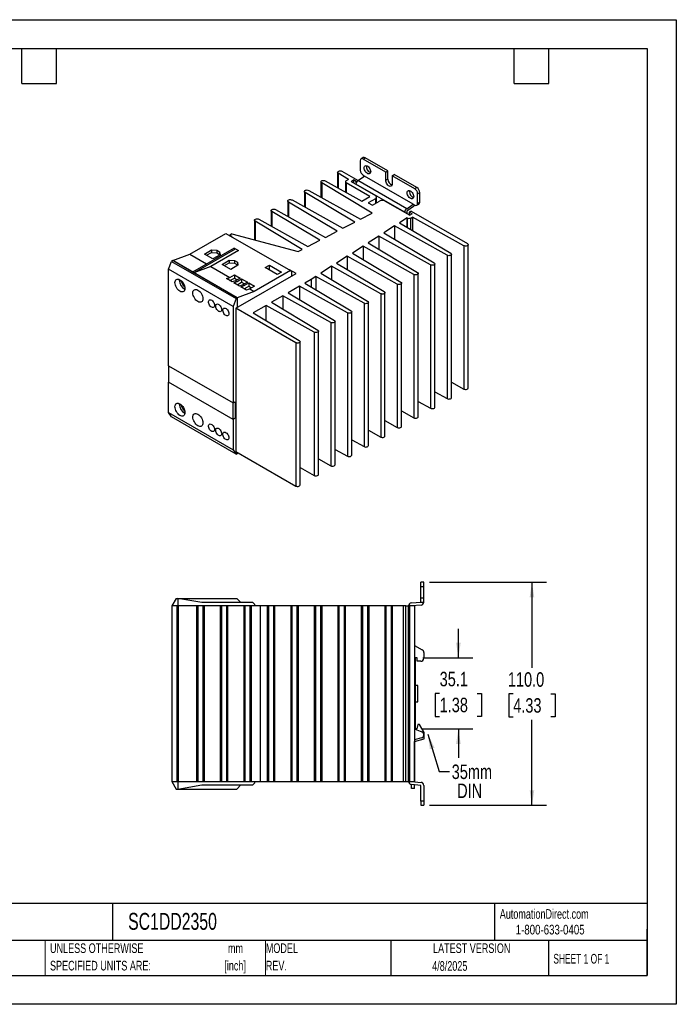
# Model space of a CAD drawing. Header units: millimetres. Extents: x 0 to 629, y 0 to 486.
# Tile 2 of 2: x 305 to 629, y 0 to 486. Entities that reach past the tile are written whole.
import ezdxf

# ---------------------------------------------------------------- set-up
doc = ezdxf.new("R2010")
doc.units = ezdxf.units.MM
doc.header["$LTSCALE"] = 2.25
doc.linetypes.add('CENTERX2', pattern=[20.32, 12.7, -2.54, 2.54, -2.54])
doc.layers.add('DIMENSIONS', color=140, linetype='Continuous', lineweight=25)
doc.layers.add('TEXT', color=140, linetype='Continuous', lineweight=25)
doc.styles.add('SLDTEXTSTYLE0', font='TXT', dxfattribs={"width": 0.7})
doc.styles.add('SLDTEXTSTYLE1', font='TXT', dxfattribs={"width": 0.65})
doc.styles.add('SLDTEXTSTYLE2', font='TXT', dxfattribs={"width": 0.75})
doc.dimstyles.new('SLDDIMSTYLE1', dxfattribs={"dimtxt": 7.14375, "dimasz": 7.4295, "dimexe": 0, "dimexo": 0.0625, "dimgap": 1.785937, "dimtad": 0, "dimtih": 1, "dimtoh": 1, "dimdec": 1, "dimrnd": 1e-09, "dimzin": 4, "dimdsep": 46, "dimtxsty": 'SLDTEXTSTYLE2', "dimsah": 1, "dimcen": 0.09, "dimadec": 0, "dimazin": 1, "dimtfac": 1, "dimtdec": 1, "dimtofl": 0, "dimtmove": 0, "dimatfit": 3, "dimfxl": 0, "dimfrac": 2, "dimtolj": 1, "dimtzin": 12, "dimarcsym": 0})
doc.dimstyles.new('SLDDIMSTYLE5', dxfattribs={"dimtxt": 0.18, "dimasz": 7.4295, "dimexe": 0, "dimexo": 0.0625, "dimgap": 0, "dimtad": 0, "dimtih": 1, "dimtoh": 1, "dimdec": 0, "dimrnd": 1e-09, "dimzin": 0, "dimdsep": 46, "dimtxsty": 'Standard', "dimsah": 1, "dimcen": 0.09, "dimadec": 0, "dimazin": 0, "dimtfac": 7.4295, "dimtdec": 0, "dimtofl": 0, "dimtmove": 0, "dimatfit": 3, "dimfxl": 0, "dimfrac": 2, "dimtolj": 1, "dimtzin": 0, "dimarcsym": 0})
doc.dimstyles.new('SLDDIMSTYLE6', dxfattribs={"dimtxt": 7.14375, "dimasz": 7.4295, "dimexe": 0, "dimexo": 0.0625, "dimgap": 1.785937, "dimtad": 0, "dimtih": 1, "dimtoh": 1, "dimdec": 1, "dimrnd": 1e-09, "dimzin": 12, "dimdsep": 46, "dimtxsty": 'SLDTEXTSTYLE2', "dimsah": 1, "dimcen": 0.09, "dimadec": 0, "dimazin": 3, "dimtfac": 1, "dimtdec": 1, "dimtmove": 0, "dimatfit": 0, "dimfxl": 0, "dimfrac": 2, "dimtolj": 1, "dimtzin": 12, "dimarcsym": 0})

# ---------------------------------------------------------------- blocks, each defined once
blk = doc.blocks.new('SW_NOTE_0')
at = {"layer": 'TEXT', "color": 0, "linetype": 'CENTERX2', "lineweight": 18, "char_height": 4.762, "attachment_point": 2, "style": 'SLDTEXTSTYLE0'}
for s, insert in [('mm', (6.4, 6.14)), ('[inch]', (6.21, -2.46))]:
    blk.add_mtext(s, dxfattribs=dict(at, insert=insert))
blk = doc.blocks.new('SW_NOTE_0_1')
at = {"layer": 'TEXT', "color": 0, "linetype": 'CENTERX2', "lineweight": 18, "char_height": 4.7625, "attachment_point": 1, "style": 'SLDTEXTSTYLE0'}
for s, insert in [('UNLESS OTHERWISE', (0, 6.14)), ('SPECIFIED UNITS ARE:', (0, -2.46))]:
    blk.add_mtext(s, dxfattribs=dict(at, insert=insert))
blk = doc.blocks.new('SW_NOTE_0_6')
at = {"layer": 'TEXT', "color": 0, "linetype": 'CENTERX2', "lineweight": 18, "char_height": 4.762, "attachment_point": 1, "style": 'SLDTEXTSTYLE0'}
for s, insert in [('MODEL', (0, 6.14)), ('REV.', (0, -2.46))]:
    blk.add_mtext(s, dxfattribs=dict(at, insert=insert))
blk = doc.blocks.new('SW_NOTE_0_7')
at = {"layer": 'TEXT', "color": 0, "linetype": 'CENTERX2', "lineweight": 18, "char_height": 7.144, "attachment_point": 1, "style": 'SLDTEXTSTYLE2'}
for s, insert in [('35mm', (1.14, 3.44)), ('DIN', (3.82, -5.96))]:
    blk.add_mtext(s, dxfattribs=dict(at, insert=insert))
blk = doc.blocks.new('_D_17')
at = {"layer": 'DIMENSIONS'}
for p, q in [((506.93, 208.22), (564.59, 208.22)), ((557.44, 208.22), (557.44, 166.07)), ((548.21, 153.17), (546.03, 153.17)), ((546.03, 153.17), (546.03, 141.83)), ((566.68, 153.17), (568.86, 153.17)), ((568.86, 153.17), (568.86, 141.83)), ((546.03, 141.83), (548.21, 141.83)), ((568.86, 141.83), (566.68, 141.83)), ((557.44, 98.22), (557.44, 140.38)), ((506.93, 98.22), (564.59, 98.22))]:
    blk.add_line(p, q, dxfattribs=at)
for points in [[(557.44, 208.22), (556.3, 200.79), (558.59, 200.79)], [(557.44, 98.22), (558.59, 105.65), (556.3, 105.65)]]:
    blk.add_solid(points, dxfattribs=at)
at = {"layer": 'DIMENSIONS', "char_height": 7.144, "attachment_point": 1, "style": 'SLDTEXTSTYLE2'}
for s, insert in [('110.0', (545.57, 163.83)), ('4.33', (548.21, 151.04))]:
    blk.add_mtext(s, dxfattribs=dict(at, insert=insert))
blk = doc.blocks.new('_D_18')
at = {"layer": 'DIMENSIONS'}
for p, q in [((521.15, 170.97), (521.15, 185.26)), ((503.63, 170.97), (528.29, 170.97)), ((511.91, 153.39), (509.74, 153.39)), ((509.74, 153.39), (509.74, 142.05)), ((530.39, 153.39), (532.57, 153.39)), ((532.57, 153.39), (532.57, 142.05)), ((509.74, 142.05), (511.91, 142.05)), ((532.57, 142.05), (530.39, 142.05)), ((503.43, 135.92), (528.29, 135.92)), ((521.15, 135.92), (521.15, 121.64))]:
    blk.add_line(p, q, dxfattribs=at)
for points in [[(521.15, 170.97), (522.29, 178.4), (520.01, 178.4)], [(521.15, 135.92), (520.01, 128.49), (522.29, 128.49)]]:
    blk.add_solid(points, dxfattribs=at)
at = {"layer": 'DIMENSIONS', "char_height": 7.144, "attachment_point": 1, "style": 'SLDTEXTSTYLE2'}
for s, insert in [('35.1', (511.91, 164.05)), ('1.38', (511.91, 151.26))]:
    blk.add_mtext(s, dxfattribs=dict(at, insert=insert))

msp = doc.modelspace()

# ---------------------------------------------------------------- linework, layer by layer
at = {"color": 7, "linetype": 'Continuous'}
for p, q in [((0.01, 485.78), (628.66, 485.78)), ((628.66, 485.78), (628.66, 0.01)), ((628.66, 0.01), (0.01, 0.01))]:
    msp.add_line(p, q, dxfattribs=at)
for p, q in [((472.76, 416.21), (472.76, 411.48)), ((474.23, 417.74), (473.17, 417.13)), ((474.17, 417.03), (475.23, 417.64)), ((485.31, 410.6), (474.17, 417.03)), ((486.37, 411.21), (475.23, 417.64)), ((461.57, 410.52), (461.57, 402.91)), ((466.98, 407), (461.92, 410.02)), ((461.92, 410.02), (461.92, 402.71)), ((463.71, 411.03), (471.66, 406.44)), ((471.6, 406.4), (474.88, 408.62)), ((474.17, 409.03), (474.88, 408.62)), ((498.92, 394.74), (474.88, 408.62)), ((485.31, 410.6), (486.37, 411.21)), ((485.31, 406.52), (485.31, 410.6)), ((486.37, 407.13), (486.37, 411.21)), ((488.49, 408.76), (489.55, 409.38)), ((488.49, 408.76), (488.49, 404.68)), ((499.63, 402.33), (488.49, 408.76)), ((500.69, 402.95), (489.55, 409.38)), ((453.37, 405.78), (453.37, 398.17)), ((478.65, 390.38), (453.72, 405.28)), ((453.72, 405.28), (453.72, 397.98)), ((455.49, 406.3), (473.5, 396.26)), ((465.43, 405.8), (465.43, 400.76)), ((466.98, 407), (465.79, 406.31)), ((477.54, 398.51), (465.79, 405.29)), ((465.79, 405.29), (465.79, 400.56)), ((468.2, 406.03), (469.4, 406.72)), ((468.2, 406.03), (480.22, 399.09)), ((470.78, 405.92), (469.4, 406.72)), ((469.4, 406.72), (469.4, 405.33)), ((494.68, 390.74), (470.64, 404.62)), ((470.78, 405.92), (471.65, 406.43)), ((470.78, 405.31), (470.78, 405.92)), ((495.65, 392.52), (471.6, 406.4)), ((486.37, 407.13), (485.31, 406.52)), ((445.17, 401.05), (445.17, 393.44)), ((470.02, 385.9), (445.52, 400.55)), ((445.52, 400.55), (445.52, 393.24)), ((447.29, 401.57), (472.8, 387.34)), ((473.5, 396.26), (477.54, 398.51)), ((500.69, 402.95), (499.63, 402.33)), ((501.04, 399.88), (502.1, 400.5)), ((501.04, 395.15), (501.04, 399.88)), ((502.1, 395.76), (502.1, 400.5)), ((436.97, 396.31), (436.97, 388.7)), ((461.4, 381.41), (437.32, 395.81)), ((437.32, 395.81), (437.32, 388.51)), ((439.08, 396.83), (464.16, 382.85)), ((480.22, 397.45), (476.68, 395.41)), ((476.68, 395.41), (478.73, 394.23)), ((478.73, 394.23), (482.27, 396.27)), ((480.22, 397.45), (480.22, 395.09)), ((480.8, 395.43), (480.8, 398.27)), ((485.1, 396.27), (497.12, 389.33)), ((495.65, 392.52), (498.92, 394.74)), ((499.01, 393.57), (495.74, 391.35)), ((498.92, 394.74), (499.63, 394.33)), ((500.63, 394.23), (501.69, 394.85)), ((502.1, 395.76), (501.04, 395.15)), ((428.76, 391.58), (428.76, 383.97)), ((452.77, 376.93), (429.11, 391.08)), ((429.11, 391.08), (429.11, 383.77)), ((430.88, 392.1), (455.52, 378.36)), ((472.8, 387.34), (478.65, 390.38)), ((495.74, 391.35), (495.74, 390.13)), ((497.82, 391.33), (496.94, 390.82)), ((498.32, 390.03), (496.94, 390.82)), ((496.94, 390.82), (496.94, 389.43)), ((498.32, 390.03), (497.12, 389.33)), ((497.82, 391.33), (525.58, 375.31)), ((420.56, 386.84), (420.56, 377.12)), ((444.15, 372.45), (420.91, 386.34)), ((420.91, 386.34), (420.91, 377.03)), ((422.68, 387.36), (446.88, 373.87)), ((464.16, 382.85), (470.02, 385.9)), ((489.66, 384.02), (484.4, 380.65)), ((515.62, 369.55), (489.66, 384.02)), ((489.66, 384.02), (489.66, 377.5)), ((495.81, 387.96), (492.18, 385.64)), ((492.18, 385.64), (517.39, 370.57)), ((495.81, 387.96), (495.84, 387.94)), ((495.81, 383.47), (495.81, 387.96)), ((495.84, 387.94), (495.84, 383.45)), ((497.61, 387.94), (498.45, 388.43)), ((497.61, 382.39), (497.61, 387.94)), ((523.83, 374.28), (498.45, 388.43)), ((498.45, 388.43), (498.45, 381.89)), ((388.61, 370.08), (406.43, 380.37)), ((406.43, 380.37), (438.25, 362)), ((409.4, 380.13), (408.34, 379.51)), ((409.61, 378.78), (408.34, 379.51)), ((408.34, 379.51), (408.34, 379.27)), ((409.4, 380.13), (442.03, 371.34)), ((455.52, 378.36), (461.4, 381.41)), ((481.89, 379.04), (476.62, 375.66)), ((507.42, 364.81), (481.89, 379.04)), ((481.89, 379.04), (481.89, 372.51)), ((484.4, 380.65), (509.19, 365.83)), ((409.61, 378.78), (409.4, 378.66)), ((446.88, 373.87), (452.77, 376.93)), ((474.13, 374.06), (468.84, 370.67)), ((499.22, 360.07), (474.13, 374.06)), ((474.13, 374.06), (474.13, 367.51)), ((476.62, 375.66), (500.99, 361.1)), ((523.83, 374.28), (523.83, 303.57)), ((525.94, 304.09), (525.94, 374.8)), ((380.27, 366.9), (388.61, 370.08)), ((388.61, 370.08), (396.92, 365.29)), ((410.5, 373.13), (389.99, 361.29)), ((390.7, 360.88), (411.2, 372.72)), ((395.82, 370.17), (399.3, 372.18)), ((400.07, 367.72), (395.82, 370.17)), ((396.89, 369.55), (399.3, 370.95)), ((412.62, 371.9), (399.04, 364.06)), ((399.3, 372.18), (401.91, 372.04)), ((399.3, 372.18), (399.3, 370.95)), ((399.3, 370.95), (401.91, 370.82)), ((403.55, 369.73), (400.07, 367.72)), ((401.91, 372.04), (403.32, 371.23)), ((401.91, 372.04), (401.91, 370.82)), ((401.91, 370.82), (403.32, 370)), ((403.32, 371.23), (403.55, 369.73)), ((403.32, 371.23), (403.32, 370)), ((403.32, 370), (403.38, 369.63)), ((410.5, 373.13), (411.2, 372.72)), ((411.2, 372.72), (412.62, 371.9)), ((442.03, 371.34), (444.15, 372.45)), ((468.84, 370.67), (492.78, 356.36)), ((515.62, 369.55), (515.62, 298.83)), ((517.74, 299.35), (517.74, 370.06)), ((378.15, 362.66), (379.66, 366.55)), ((380.27, 366.9), (379.66, 366.55)), ((379.66, 366.55), (411.48, 348.18)), ((389.99, 361.29), (380.27, 366.9)), ((412.09, 348.53), (380.27, 366.9)), ((404.66, 365.06), (408.14, 367.07)), ((408.91, 362.61), (404.66, 365.06)), ((405.72, 364.45), (408.14, 365.85)), ((408.14, 367.07), (410.74, 366.94)), ((408.14, 367.07), (408.14, 365.85)), ((408.14, 365.85), (410.74, 365.72)), ((412.39, 364.62), (408.91, 362.61)), ((410.74, 366.94), (412.16, 366.13)), ((410.74, 366.94), (410.74, 365.72)), ((410.74, 365.72), (412.16, 364.9)), ((412.16, 366.13), (412.39, 364.62)), ((412.16, 366.13), (412.16, 364.9)), ((412.16, 364.9), (412.22, 364.53)), ((425.84, 363.45), (427.96, 364.68)), ((427.96, 364.68), (433.83, 361.29)), ((427.96, 362.23), (427.96, 364.68)), ((466.36, 369.08), (461.06, 365.68)), ((461.06, 365.68), (484.58, 351.62)), ((491.02, 355.34), (466.36, 369.08)), ((466.36, 369.08), (466.36, 362.52)), ((507.42, 364.81), (507.42, 294.1)), ((509.54, 294.62), (509.54, 365.33)), ((409.97, 344.29), (378.15, 362.66)), ((378.15, 315.05), (378.15, 362.66)), ((390.7, 360.88), (389.99, 361.29)), ((399.04, 364.06), (390.7, 360.88)), ((412.09, 348.53), (390.7, 360.88)), ((399.04, 364.06), (408.41, 358.66)), ((408.41, 358.66), (410.67, 359.96)), ((410.67, 359.96), (413.5, 358.33)), ((410.67, 359.96), (410.67, 358.33)), ((411.38, 343.47), (441.08, 360.61)), ((438.25, 362), (420.43, 351.72)), ((431.71, 360.06), (425.84, 363.45)), ((433.83, 361.29), (431.71, 360.06)), ((437.69, 362.33), (437.9, 362.45)), ((441.08, 360.61), (437.9, 362.45)), ((437.9, 362.45), (437.9, 362.21)), ((438.25, 362), (438.96, 361.59)), ((438.96, 359.39), (438.96, 361.59)), ((458.6, 364.1), (453.28, 360.7)), ((453.28, 360.7), (476.38, 346.89)), ((482.81, 350.6), (458.6, 364.1)), ((458.6, 364.1), (458.6, 357.52)), ((499.22, 360.07), (499.22, 289.36)), ((501.34, 289.88), (501.34, 360.59)), ((383.45, 357.31), (383.47, 357.68)), ((406.78, 358.03), (408.41, 358.66)), ((409.61, 356.4), (406.78, 358.03)), ((408.47, 357.06), (410.67, 358.33)), ((411.24, 357.02), (409.61, 356.4)), ((410.32, 355.99), (411.95, 356.61)), ((413.15, 354.36), (410.32, 355.99)), ((410.67, 358.33), (412.09, 357.51)), ((413.5, 358.33), (411.24, 357.02)), ((411.24, 357.02), (411.95, 356.61)), ((411.95, 356.61), (414.21, 357.92)), ((412.01, 355.02), (414.21, 356.29)), ((414.77, 354.98), (413.15, 354.36)), ((414.21, 357.92), (417.04, 356.29)), ((414.21, 357.92), (414.21, 356.29)), ((414.21, 356.29), (415.62, 355.47)), ((417.04, 356.29), (414.77, 354.98)), ((414.77, 354.98), (415.48, 354.57)), ((415.48, 354.57), (417.74, 355.88)), ((417.74, 355.88), (420.57, 354.25)), ((417.74, 355.88), (417.74, 354.25)), ((448.54, 357.65), (445.34, 355.81)), ((445.34, 355.81), (468.18, 342.15)), ((450.83, 359.13), (448.54, 357.65)), ((448.54, 357.65), (448.54, 353.89)), ((474.61, 345.87), (450.83, 359.13)), ((450.83, 359.13), (450.83, 352.52)), ((491.02, 355.34), (491.02, 284.63)), ((493.13, 285.15), (493.13, 355.86)), ((420.43, 351.72), (412.09, 348.53)), ((413.86, 353.95), (415.48, 354.57)), ((416.68, 352.32), (413.86, 353.95)), ((415.55, 352.98), (417.74, 354.25)), ((418.31, 352.94), (416.68, 352.32)), ((417.74, 354.25), (419.16, 353.43)), ((420.57, 354.25), (418.31, 352.94)), ((418.31, 352.94), (420.43, 351.72)), ((442.76, 354.32), (437.14, 351.07)), ((437.14, 351.07), (459.97, 337.42)), ((466.41, 341.13), (442.76, 354.32)), ((442.76, 354.32), (442.76, 347.71)), ((482.81, 350.6), (482.81, 279.89)), ((484.93, 280.41), (484.93, 351.12)), ((411.48, 348.18), (409.97, 344.29)), ((411.48, 348.18), (412.09, 348.53)), ((412.09, 348.53), (412.09, 343.88)), ((434.56, 349.58), (428.93, 346.34)), ((428.93, 346.34), (451.77, 332.68)), ((458.21, 336.4), (434.56, 349.58)), ((434.56, 349.58), (434.56, 342.98)), ((474.61, 345.87), (474.61, 275.16)), ((476.73, 275.68), (476.73, 346.39)), ((409.97, 344.29), (409.97, 296.68)), ((440.9, 326.43), (411.38, 343.47)), ((411.38, 343.47), (411.38, 272.76)), ((426.35, 344.85), (419.85, 341.09)), ((419.85, 341.09), (442.67, 327.45)), ((450, 331.66), (426.35, 344.85)), ((426.35, 337.2), (426.35, 344.85)), ((466.41, 341.13), (466.41, 270.42)), ((468.53, 270.94), (468.53, 341.65)), ((458.21, 336.4), (458.21, 265.69)), ((460.32, 266.21), (460.32, 336.92)), ((450, 331.66), (450, 260.95)), ((452.12, 261.47), (452.12, 332.18)), ((440.9, 326.43), (440.9, 255.71)), ((443.04, 256.23), (443.04, 326.94)), ((378.15, 315.05), (409.97, 296.68)), ((378.15, 315.05), (378.15, 306.89)), ((409.97, 288.52), (378.15, 306.89)), ((378.15, 291.94), (378.15, 306.89)), ((517.74, 306.96), (523.83, 303.57)), ((509.54, 302.22), (515.62, 298.83)), ((383.45, 296.07), (383.47, 296.44)), ((409.97, 296.68), (411.03, 297.29)), ((409.97, 288.52), (409.97, 296.68)), ((411.03, 297.29), (411.03, 289.13)), ((501.34, 297.49), (507.42, 294.1)), ((378.15, 291.94), (409.97, 273.57)), ((379.66, 289.8), (378.15, 291.94)), ((493.13, 292.75), (499.22, 289.36)), ((411.48, 271.43), (379.66, 289.8)), ((411.03, 289.13), (409.97, 288.52)), ((409.97, 288.52), (409.97, 273.57)), ((484.93, 288.02), (491.02, 284.63)), ((476.73, 283.28), (482.81, 279.89)), ((468.53, 278.55), (474.61, 275.16)), ((409.97, 273.57), (411.48, 271.43)), ((411.38, 272.76), (440.9, 255.71)), ((412.09, 272.35), (412.09, 271.78)), ((412.09, 271.78), (412.51, 272.1)), ((460.32, 273.81), (466.41, 270.42)), ((411.48, 271.43), (412.09, 271.78)), ((452.12, 269.08), (458.21, 265.69)), ((443.04, 264.84), (450, 260.95)), ((502.58, 206.22), (502.58, 208.22)), ((504.08, 208.22), (502.58, 208.22)), ((502.58, 206.22), (504.08, 206.22)), ((502.58, 200.42), (502.58, 206.22)), ((504.08, 206.22), (504.08, 208.22)), ((504.08, 200.42), (504.08, 206.22)), ((381.92, 200.22), (379.78, 196.52)), ((381.92, 200.22), (382.78, 200.22)), ((382.78, 200.22), (382.78, 196.52)), ((394.58, 198.22), (382.78, 200.22)), ((382.78, 200.22), (411.78, 200.22)), ((411.78, 200.22), (413.78, 198.22)), ((504.08, 200.42), (502.58, 200.42)), ((502.58, 198.42), (502.58, 200.42)), ((504.08, 198.42), (504.08, 200.42)), ((379.78, 196.52), (379.78, 109.92)), ((382.28, 196.52), (379.78, 196.52)), ((382.28, 196.52), (382.28, 109.92)), ((382.85, 196.52), (382.28, 196.52)), ((382.85, 196.52), (382.85, 109.92)), ((392.05, 196.52), (382.85, 196.52)), ((392.05, 109.92), (392.05, 196.52)), ((392.63, 196.52), (392.05, 196.52)), ((392.63, 196.52), (392.63, 109.92)), ((395.13, 196.52), (392.63, 196.52)), ((419.78, 198.22), (394.58, 198.22)), ((395.13, 196.52), (395.13, 109.92)), ((395.7, 196.52), (395.13, 196.52)), ((395.7, 196.52), (395.7, 109.92)), ((403.65, 196.52), (395.7, 196.52)), ((403.65, 196.52), (403.65, 109.92)), ((404.23, 196.52), (403.65, 196.52)), ((404.23, 196.52), (404.23, 109.92)), ((406.73, 196.52), (404.23, 196.52)), ((406.73, 196.52), (406.73, 109.92)), ((407.3, 196.52), (406.73, 196.52)), ((407.3, 196.52), (407.3, 109.92)), ((415.25, 196.52), (407.3, 196.52)), ((415.25, 196.52), (415.25, 109.92)), ((415.83, 196.52), (415.25, 196.52)), ((415.83, 196.52), (415.83, 109.92)), ((418.33, 196.52), (415.83, 196.52)), ((418.33, 196.52), (418.33, 109.92)), ((418.9, 196.52), (418.33, 196.52)), ((418.9, 196.52), (418.9, 109.92)), ((423.43, 196.52), (418.9, 196.52)), ((419.78, 198.22), (420.78, 197.22)), ((420.78, 196.52), (420.78, 197.22)), ((423.43, 196.52), (423.43, 109.92)), ((426.85, 196.52), (423.43, 196.52)), ((426.85, 196.52), (426.85, 109.92)), ((427.43, 196.52), (426.85, 196.52)), ((427.43, 196.52), (427.43, 109.92)), ((429.93, 196.52), (427.43, 196.52)), ((429.93, 196.52), (429.93, 109.92)), ((430.51, 196.52), (429.93, 196.52)), ((430.51, 196.52), (430.51, 109.92)), ((438.44, 196.52), (430.51, 196.52)), ((438.44, 196.52), (438.44, 109.92)), ((439.03, 196.52), (438.44, 196.52)), ((439.03, 196.52), (439.03, 109.92)), ((441.53, 196.52), (439.03, 196.52)), ((441.53, 196.52), (441.53, 109.92)), ((442.12, 196.52), (441.53, 196.52)), ((442.12, 196.52), (442.12, 109.92)), ((450.03, 196.52), (442.12, 196.52)), ((450.03, 196.52), (450.03, 109.92)), ((450.63, 196.52), (450.03, 196.52)), ((450.63, 196.52), (450.63, 109.92)), ((453.13, 196.52), (450.63, 196.52)), ((453.13, 196.52), (453.13, 109.92)), ((453.73, 196.52), (453.13, 196.52)), ((453.73, 196.52), (453.73, 109.92)), ((461.62, 196.52), (453.73, 196.52)), ((461.62, 196.52), (461.62, 109.92)), ((462.23, 196.52), (461.62, 196.52)), ((462.23, 196.52), (462.23, 109.92)), ((464.73, 196.52), (462.23, 196.52)), ((464.73, 196.52), (464.73, 109.92)), ((465.34, 196.52), (464.73, 196.52)), ((465.34, 196.52), (465.34, 109.92)), ((473.21, 196.52), (465.34, 196.52)), ((473.21, 196.52), (473.21, 109.92)), ((473.83, 196.52), (473.21, 196.52)), ((473.83, 196.52), (473.83, 109.92)), ((476.33, 196.52), (473.83, 196.52)), ((476.33, 196.52), (476.33, 109.92)), ((476.95, 196.52), (476.33, 196.52)), ((476.95, 196.52), (476.95, 109.92)), ((484.8, 196.52), (476.95, 196.52)), ((484.8, 196.52), (484.8, 109.92)), ((485.43, 196.52), (484.8, 196.52)), ((485.43, 196.52), (485.43, 109.92)), ((487.93, 196.52), (485.43, 196.52)), ((487.93, 196.52), (487.93, 109.92)), ((488.56, 196.52), (487.93, 196.52)), ((488.56, 196.52), (488.56, 109.92)), ((493.98, 196.52), (488.56, 196.52)), ((493.98, 196.52), (493.98, 109.92)), ((495.23, 196.52), (493.98, 196.52)), ((495.23, 109.92), (495.23, 196.52)), ((495.23, 196.52), (496.41, 196.52)), ((496.41, 196.52), (496.41, 109.92)), ((497.03, 196.52), (496.41, 196.52)), ((497.03, 196.52), (497.03, 109.92)), ((499.53, 196.52), (497.03, 196.52)), ((497.95, 198.02), (502.58, 198.42)), ((502.71, 196.93), (498.08, 196.52)), ((499.53, 196.52), (499.53, 109.92)), ((502.58, 198.42), (504.08, 198.42)), ((499.53, 177.08), (503.33, 174.89)), ((500.78, 170.97), (499.78, 170.97)), ((499.78, 170.97), (499.78, 135.72)), ((500.78, 169.22), (500.78, 170.97)), ((504.08, 173.59), (504.08, 170.72)), ((502.58, 169.22), (500.78, 169.22)), ((501.08, 157.22), (499.78, 157.22)), ((501.08, 149.22), (501.08, 157.22)), ((499.78, 149.22), (501.08, 149.22)), ((501.17, 138.12), (500.58, 135.92)), ((502, 138.12), (501.17, 138.12)), ((504.28, 134.06), (502, 138.12)), ((502.97, 131.4), (499.53, 130.48)), ((500.58, 135.92), (499.78, 135.92)), ((499.78, 135.72), (503.1, 134.49)), ((504.08, 132.85), (504.08, 133.08)), ((504.28, 130.92), (504.28, 134.06)), ((499.53, 129.65), (504.28, 130.92)), ((499.58, 109.79), (499.58, 129.66)), ((379.78, 109.92), (382.28, 109.92)), ((379.78, 109.92), (381.92, 106.22)), ((382.28, 109.92), (382.85, 109.92)), ((382.78, 109.92), (382.78, 106.22)), ((382.78, 106.22), (394.58, 108.22)), ((382.85, 109.92), (392.05, 109.92)), ((392.05, 109.92), (392.63, 109.92)), ((392.63, 109.92), (395.13, 109.92)), ((394.58, 108.22), (419.78, 108.22)), ((395.13, 109.92), (395.7, 109.92)), ((395.7, 109.92), (403.65, 109.92)), ((403.65, 109.92), (404.23, 109.92)), ((404.23, 109.92), (406.73, 109.92)), ((406.73, 109.92), (407.3, 109.92)), ((407.3, 109.92), (415.25, 109.92)), ((411.78, 106.22), (413.78, 108.22)), ((415.25, 109.92), (415.83, 109.92)), ((415.83, 109.92), (418.33, 109.92)), ((418.33, 109.92), (418.9, 109.92)), ((418.9, 109.92), (423.43, 109.92)), ((419.78, 108.22), (420.78, 109.22)), ((420.78, 109.22), (420.78, 109.92)), ((423.43, 109.92), (426.85, 109.92)), ((426.85, 109.92), (427.43, 109.92)), ((427.43, 109.92), (429.93, 109.92)), ((429.93, 109.92), (430.51, 109.92)), ((430.51, 109.92), (438.44, 109.92)), ((438.44, 109.92), (439.03, 109.92)), ((439.03, 109.92), (441.53, 109.92)), ((441.53, 109.92), (442.12, 109.92)), ((442.12, 109.92), (450.03, 109.92)), ((450.03, 109.92), (450.63, 109.92)), ((450.63, 109.92), (453.13, 109.92)), ((453.13, 109.92), (453.73, 109.92)), ((453.73, 109.92), (461.62, 109.92)), ((461.62, 109.92), (462.23, 109.92)), ((462.23, 109.92), (464.73, 109.92)), ((464.73, 109.92), (465.34, 109.92)), ((465.34, 109.92), (473.21, 109.92)), ((473.21, 109.92), (473.83, 109.92)), ((473.83, 109.92), (476.33, 109.92)), ((476.33, 109.92), (476.95, 109.92)), ((476.95, 109.92), (484.8, 109.92)), ((484.8, 109.92), (485.43, 109.92)), ((485.43, 109.92), (487.93, 109.92)), ((487.93, 109.92), (488.56, 109.92)), ((488.56, 109.92), (493.98, 109.92)), ((493.98, 109.92), (495.23, 109.92)), ((495.23, 109.92), (496.41, 109.92)), ((496.41, 109.92), (497.03, 109.92)), ((497.03, 109.92), (499.53, 109.92)), ((502.58, 108.02), (497.95, 108.43)), ((498.08, 109.92), (502.71, 109.52)), ((498.08, 106.42), (498.08, 108.42)), ((499.58, 106.42), (499.58, 108.29)), ((502.58, 100.22), (502.58, 108.02)), ((504.08, 108.02), (504.08, 100.22)), ((381.92, 106.22), (382.78, 106.22)), ((382.78, 106.22), (411.78, 106.22)), ((499.58, 106.42), (498.08, 106.42)), ((502.58, 100.22), (502.58, 98.22)), ((504.08, 100.22), (502.58, 100.22)), ((502.58, 98.22), (504.08, 98.22)), ((504.08, 100.22), (504.08, 98.22))]:
    msp.add_line(p, q)
at = {"color": 140, "linetype": 'Continuous', "lineweight": 18}
for p, q in [((317.25, 31.43), (317.25, 14.29)), ((425.93, 31.43), (425.93, 14.29))]:
    msp.add_line(p, q, dxfattribs=at)
at = {"flags": 128}
for points in [[(477.88, 410.8), (477.84, 410.39), (477.7, 410.06), (477.48, 409.82), (477.2, 409.69), (476.86, 409.68), (476.48, 409.79), (476.1, 410.01), (475.73, 410.33), (475.39, 410.73), (475.1, 411.19), (474.88, 411.68), (474.75, 412.17), (474.7, 412.64), (474.75, 413.05), (474.88, 413.39), (475.1, 413.63), (475.39, 413.76), (475.73, 413.77), (476.1, 413.66), (476.48, 413.44), (476.86, 413.11), (477.2, 412.71), (477.48, 412.25), (477.7, 411.76), (477.84, 411.27), (477.88, 410.8)], [(461.92, 410.02), (461.68, 410.22), (461.58, 410.46), (461.62, 410.71), (461.81, 410.94), (462.11, 411.11), (462.51, 411.22), (462.94, 411.24), (463.35, 411.17), (463.71, 411.03)], [(453.72, 405.28), (453.48, 405.49), (453.37, 405.73), (453.41, 405.97), (453.6, 406.2), (453.9, 406.37), (454.29, 406.48), (454.72, 406.5), (455.13, 406.44), (455.49, 406.3)], [(488.49, 404.68), (488.44, 404.27), (488.31, 403.93), (488.09, 403.69), (487.8, 403.57), (487.46, 403.56), (487.09, 403.66), (486.71, 403.89), (486.34, 404.21), (486, 404.61), (485.71, 405.07), (485.49, 405.56), (485.35, 406.05), (485.31, 406.52)], [(445.52, 400.55), (445.28, 400.75), (445.17, 400.99), (445.21, 401.24), (445.4, 401.46), (445.7, 401.64), (446.09, 401.74), (446.51, 401.77), (446.93, 401.71), (447.29, 401.57)], [(495.92, 400.39), (495.96, 400.81), (496.1, 401.14), (496.32, 401.38), (496.6, 401.51), (496.94, 401.52), (497.31, 401.41), (497.7, 401.19), (498.07, 400.87), (498.41, 400.47), (498.7, 400.01), (498.91, 399.52), (499.05, 399.02), (499.1, 398.56), (499.05, 398.14), (498.91, 397.81), (498.7, 397.57), (498.41, 397.44), (498.07, 397.43), (497.7, 397.54), (497.31, 397.76), (496.94, 398.08), (496.6, 398.49), (496.32, 398.95), (496.1, 399.44), (495.96, 399.93), (495.92, 400.39)], [(496.98, 401.01), (497.02, 401.42), (497.04, 401.5)], [(437.32, 395.81), (437.08, 396.02), (436.97, 396.26), (437.01, 396.5), (437.19, 396.73), (437.5, 396.9), (437.88, 397.01), (438.31, 397.03), (438.73, 396.97), (439.08, 396.83)], [(429.11, 391.08), (428.87, 391.28), (428.77, 391.52), (428.81, 391.77), (428.99, 391.99), (429.29, 392.17), (429.68, 392.27), (430.11, 392.3), (430.53, 392.23), (430.88, 392.1)], [(420.91, 386.34), (420.67, 386.55), (420.56, 386.79), (420.6, 387.03), (420.79, 387.26), (421.09, 387.43), (421.48, 387.54), (421.91, 387.56), (422.32, 387.5), (422.68, 387.36)], [(525.58, 375.31), (525.83, 375.11), (525.94, 374.87), (525.9, 374.62), (525.72, 374.39), (525.42, 374.21), (525.03, 374.1), (524.6, 374.08), (524.18, 374.14), (523.83, 374.28)], [(517.39, 370.57), (517.63, 370.36), (517.74, 370.12), (517.7, 369.87), (517.51, 369.65), (517.21, 369.47), (516.82, 369.37), (516.4, 369.34), (515.98, 369.41), (515.62, 369.55)], [(509.19, 365.83), (509.43, 365.63), (509.54, 365.38), (509.5, 365.14), (509.31, 364.91), (509.01, 364.74), (508.62, 364.63), (508.19, 364.61), (507.78, 364.67), (507.42, 364.81)], [(500.99, 361.1), (501.23, 360.89), (501.33, 360.65), (501.29, 360.4), (501.11, 360.18), (500.81, 360), (500.42, 359.9), (499.99, 359.87), (499.57, 359.94), (499.22, 360.07)], [(386.28, 353.23), (386.23, 352.69), (386.09, 352.24), (385.86, 351.88), (385.55, 351.62), (385.18, 351.48), (384.75, 351.47), (384.29, 351.57), (383.8, 351.8), (383.32, 352.13), (382.86, 352.56), (382.43, 353.07), (382.05, 353.64), (381.75, 354.25), (381.52, 354.88), (381.38, 355.5), (381.33, 356.08), (381.38, 356.61), (381.52, 357.07), (381.75, 357.43), (382.05, 357.68), (382.43, 357.82), (382.86, 357.84), (383.32, 357.74), (383.8, 357.51), (384.29, 357.18), (384.75, 356.75), (385.18, 356.24), (385.55, 355.66), (385.86, 355.05), (386.09, 354.43), (386.23, 353.81), (386.28, 353.23)], [(492.78, 356.36), (493.02, 356.15), (493.13, 355.91), (493.09, 355.67), (492.91, 355.44), (492.6, 355.27), (492.22, 355.16), (491.79, 355.14), (491.37, 355.2), (491.02, 355.34)], [(395.12, 348.12), (395.07, 347.59), (394.93, 347.14), (394.7, 346.78), (394.39, 346.52), (394.02, 346.38), (393.59, 346.36), (393.13, 346.47), (392.64, 346.69), (392.16, 347.03), (391.7, 347.46), (391.27, 347.97), (390.89, 348.54), (390.58, 349.15), (390.36, 349.78), (390.21, 350.39), (390.17, 350.98), (390.21, 351.51), (390.36, 351.96), (390.58, 352.33), (390.89, 352.58), (391.27, 352.72), (391.7, 352.74), (392.16, 352.63), (392.64, 352.41), (393.13, 352.08), (393.59, 351.64), (394.02, 351.13), (394.39, 350.56), (394.7, 349.95), (394.93, 349.32), (395.07, 348.71), (395.12, 348.12)], [(484.58, 351.62), (484.82, 351.42), (484.93, 351.18), (484.89, 350.93), (484.7, 350.71), (484.4, 350.53), (484.01, 350.43), (483.59, 350.4), (483.17, 350.47), (482.81, 350.6)], [(400.84, 344.82), (400.8, 344.42), (400.66, 344.1), (400.44, 343.87), (400.16, 343.77), (399.82, 343.78), (399.45, 343.91), (399.08, 344.15), (398.73, 344.49), (398.41, 344.9), (398.16, 345.36), (397.98, 345.84), (397.89, 346.31), (397.89, 346.74), (397.98, 347.1), (398.16, 347.37), (398.41, 347.54), (398.73, 347.59), (399.08, 347.52), (399.45, 347.33), (399.82, 347.04), (400.16, 346.66), (400.44, 346.22), (400.66, 345.75), (400.8, 345.27), (400.84, 344.82)], [(404.38, 342.78), (404.33, 342.38), (404.2, 342.05), (403.98, 341.83), (403.69, 341.73), (403.35, 341.74), (402.99, 341.87), (402.62, 342.11), (402.26, 342.45), (401.95, 342.86), (401.69, 343.32), (401.51, 343.8), (401.42, 344.27), (401.42, 344.7), (401.51, 345.06), (401.69, 345.33), (401.95, 345.5), (402.26, 345.55), (402.62, 345.48), (402.99, 345.29), (403.35, 345), (403.69, 344.62), (403.98, 344.18), (404.2, 343.71), (404.33, 343.23), (404.38, 342.78)], [(476.38, 346.89), (476.62, 346.68), (476.73, 346.44), (476.69, 346.2), (476.5, 345.97), (476.2, 345.8), (475.81, 345.69), (475.38, 345.67), (474.97, 345.73), (474.61, 345.87)], [(407.92, 340.73), (407.87, 340.33), (407.73, 340.01), (407.51, 339.79), (407.23, 339.68), (406.89, 339.7), (406.52, 339.83), (406.15, 340.07), (405.8, 340.4), (405.48, 340.82), (405.23, 341.28), (405.05, 341.76), (404.96, 342.23), (404.96, 342.66), (405.05, 343.02), (405.23, 343.29), (405.48, 343.46), (405.8, 343.51), (406.15, 343.44), (406.52, 343.25), (406.89, 342.96), (407.23, 342.58), (407.51, 342.14), (407.73, 341.67), (407.87, 341.19), (407.92, 340.73)], [(468.18, 342.15), (468.42, 341.95), (468.52, 341.71), (468.48, 341.46), (468.3, 341.24), (468, 341.06), (467.61, 340.96), (467.18, 340.93), (466.76, 341), (466.41, 341.13)], [(459.97, 337.42), (460.21, 337.21), (460.32, 336.97), (460.28, 336.73), (460.1, 336.5), (459.79, 336.33), (459.41, 336.22), (458.98, 336.2), (458.56, 336.26), (458.21, 336.4)], [(451.77, 332.68), (452.01, 332.48), (452.12, 332.24), (452.08, 331.99), (451.9, 331.77), (451.59, 331.59), (451.2, 331.49), (450.78, 331.46), (450.36, 331.52), (450, 331.66)], [(442.67, 327.45), (442.92, 327.24), (443.03, 327), (442.99, 326.75), (442.81, 326.52), (442.5, 326.35), (442.11, 326.24), (441.68, 326.22), (441.26, 326.28), (440.9, 326.43)], [(523.83, 303.57), (524.18, 303.43), (524.6, 303.37), (525.03, 303.39), (525.42, 303.5), (525.72, 303.68), (525.9, 303.9), (525.94, 304.09)], [(386.28, 291.98), (386.23, 291.45), (386.09, 291), (385.86, 290.64), (385.55, 290.38), (385.18, 290.24), (384.75, 290.23), (384.29, 290.33), (383.8, 290.56), (383.32, 290.89), (382.86, 291.32), (382.43, 291.83), (382.05, 292.4), (381.75, 293.01), (381.52, 293.64), (381.38, 294.26), (381.33, 294.84), (381.38, 295.37), (381.52, 295.83), (381.75, 296.19), (382.05, 296.44), (382.43, 296.58), (382.86, 296.6), (383.32, 296.49), (383.8, 296.27), (384.29, 295.94), (384.75, 295.51), (385.18, 295), (385.55, 294.42), (385.86, 293.81), (386.09, 293.19), (386.23, 292.57), (386.28, 291.98)], [(515.62, 298.83), (515.98, 298.69), (516.4, 298.63), (516.82, 298.66), (517.21, 298.76), (517.51, 298.94), (517.7, 299.16), (517.74, 299.35)], [(395.12, 286.88), (395.07, 286.35), (394.93, 285.9), (394.7, 285.53), (394.39, 285.28), (394.02, 285.14), (393.59, 285.12), (393.13, 285.23), (392.64, 285.45), (392.16, 285.79), (391.7, 286.22), (391.27, 286.73), (390.89, 287.3), (390.58, 287.91), (390.36, 288.54), (390.21, 289.15), (390.17, 289.74), (390.21, 290.27), (390.36, 290.72), (390.58, 291.09), (390.89, 291.34), (391.27, 291.48), (391.7, 291.5), (392.16, 291.39), (392.64, 291.17), (393.13, 290.83), (393.59, 290.4), (394.02, 289.89), (394.39, 289.32), (394.7, 288.71), (394.93, 288.08), (395.07, 287.47), (395.12, 286.88)], [(507.42, 294.1), (507.78, 293.96), (508.19, 293.9), (508.62, 293.92), (509.01, 294.03), (509.31, 294.2), (509.5, 294.43), (509.54, 294.62)], [(499.22, 289.36), (499.57, 289.22), (499.99, 289.16), (500.42, 289.19), (500.81, 289.29), (501.11, 289.47), (501.29, 289.69), (501.34, 289.88)], [(400.84, 283.58), (400.8, 283.18), (400.66, 282.86), (400.44, 282.63), (400.16, 282.53), (399.82, 282.54), (399.45, 282.67), (399.08, 282.91), (398.73, 283.25), (398.41, 283.66), (398.16, 284.12), (397.98, 284.6), (397.89, 285.07), (397.89, 285.5), (397.98, 285.86), (398.16, 286.13), (398.41, 286.3), (398.73, 286.35), (399.08, 286.28), (399.45, 286.09), (399.82, 285.8), (400.16, 285.42), (400.44, 284.98), (400.66, 284.51), (400.8, 284.03), (400.84, 283.58)], [(404.38, 281.53), (404.33, 281.13), (404.2, 280.81), (403.98, 280.59), (403.69, 280.48), (403.35, 280.5), (402.99, 280.63), (402.62, 280.87), (402.26, 281.21), (401.95, 281.62), (401.69, 282.08), (401.51, 282.56), (401.42, 283.03), (401.42, 283.46), (401.51, 283.82), (401.69, 284.09), (401.95, 284.26), (402.26, 284.31), (402.62, 284.24), (402.99, 284.05), (403.35, 283.76), (403.69, 283.38), (403.98, 282.94), (404.2, 282.47), (404.33, 281.99), (404.38, 281.53)], [(407.92, 279.49), (407.87, 279.09), (407.73, 278.77), (407.51, 278.55), (407.23, 278.44), (406.89, 278.45), (406.52, 278.59), (406.15, 278.83), (405.8, 279.16), (405.48, 279.58), (405.23, 280.04), (405.05, 280.52), (404.96, 280.99), (404.96, 281.42), (405.05, 281.78), (405.23, 282.05), (405.48, 282.22), (405.8, 282.27), (406.15, 282.2), (406.52, 282.01), (406.89, 281.72), (407.23, 281.34), (407.51, 280.9), (407.73, 280.43), (407.87, 279.95), (407.92, 279.49)], [(491.02, 284.63), (491.37, 284.49), (491.79, 284.43), (492.22, 284.45), (492.6, 284.56), (492.91, 284.73), (493.09, 284.96), (493.13, 285.15)], [(482.81, 279.89), (483.17, 279.75), (483.59, 279.69), (484.01, 279.72), (484.4, 279.82), (484.7, 280), (484.89, 280.22), (484.93, 280.41)], [(474.61, 275.16), (474.97, 275.02), (475.38, 274.96), (475.81, 274.98), (476.2, 275.09), (476.5, 275.26), (476.69, 275.49), (476.73, 275.68)], [(466.41, 270.42), (466.76, 270.28), (467.18, 270.22), (467.61, 270.24), (468, 270.35), (468.3, 270.53), (468.48, 270.75), (468.53, 270.94)], [(458.21, 265.69), (458.56, 265.55), (458.98, 265.49), (459.41, 265.51), (459.79, 265.62), (460.1, 265.79), (460.28, 266.01), (460.32, 266.21)], [(450, 260.95), (450.36, 260.81), (450.78, 260.75), (451.2, 260.77), (451.59, 260.88), (451.9, 261.06), (452.08, 261.28), (452.12, 261.47)], [(440.9, 255.71), (441.26, 255.57), (441.68, 255.51), (442.11, 255.53), (442.5, 255.63), (442.81, 255.81), (442.99, 256.04), (443.04, 256.23)]]:
    msp.add_lwpolyline(points, dxfattribs=at)
for centre, radius, start, end in [((474.65, 416.82), 1.01, 54.3824, 114.3071), ((473.62, 416.35), 0.873, 50.7967, 189.214), ((478.82, 413.18), 3.04, 169.2572, 250.7374), ((475.83, 411.62), 3.07, 182.6055, 237.3945), ((465.99, 405.8), 0.546, 110.7834, 249.2166), ((472.96, 404.5), 2.33, 125.6935, 177.1987), ((489.58, 407.18), 3.21, 180.9333, 248.8557), ((479.91, 398.27), 0.873, 290.7834, 69.2166), ((500.19, 401.06), 3.21, 180.9333, 248.8557), ((497.97, 399.75), 3.07, 2.6055, 57.3945), ((499.03, 400.36), 3.07, 2.6055, 57.3945), ((483.68, 393.54), 3.07, 62.6097, 117.3903), ((497.7, 395.41), 2.26, 305.5367, 330.75), ((500.18, 395.01), 0.873, 230.7967, 9.214), ((501.12, 395.65), 0.986, 305.0133, 6.2988), ((497.01, 390.63), 2.33, 125.6935, 177.1987), ((496.73, 389.65), 1.92, 242.6097, 297.3903), ((388.66, 357.48), 5.21, 181.8867, 242.5587), ((390.61, 358.59), 6.51, 192.2929, 227.7018), ((388.66, 296.24), 5.21, 181.8867, 242.5587), ((390.61, 297.35), 6.51, 192.2929, 227.7018), ((498.08, 196.52), 1.5, 95.007, 180), ((502.58, 198.42), 1.5, 275.007, 0), ((502.58, 173.59), 1.5, 0, 60), ((502.58, 170.72), 1.5, 270, 0), ((502.58, 132.85), 1.5, 285, 0), ((502.58, 133.08), 1.5, 0, 69.5901), ((498.08, 109.92), 1.5, 180, 264.993), ((502.58, 108.02), 1.5, 0, 84.993)]:
    msp.add_arc(centre, radius, start, end)
at = {"layer": 'TEXT'}
for p, q in [((14.29, 471.49), (614.36, 471.49)), ((305.75, 454.34), (305.75, 471.49)), ((322.9, 454.34), (322.9, 471.49)), ((548.64, 454.34), (548.64, 471.49)), ((565.78, 454.34), (565.78, 471.49)), ((614.36, 471.49), (614.36, 14.29)), ((305.75, 454.34), (322.9, 454.34)), ((548.64, 454.34), (565.78, 454.34)), ((614.36, 49.78), (14.29, 49.78)), ((350.46, 49.78), (350.46, 31.43)), ((539.04, 49.78), (539.04, 31.43)), ((614.36, 14.29), (614.36, 37.15)), ((614.36, 31.43), (14.29, 31.43)), ((487.83, 31.43), (487.83, 14.29)), ((565.53, 31.43), (565.53, 14.29)), ((14.29, 14.29), (614.36, 14.29))]:
    msp.add_line(p, q, dxfattribs=at)

# ---------------------------------------------------------------- block references
at = {"layer": 'TEXT', "linetype": 'CENTERX2', "lineweight": 18}
for name, p in [('SW_NOTE_0_7', (516.72, 114.86)), ('SW_NOTE_0_1', (319.69, 23.93)), ('SW_NOTE_0_6', (426.16, 23.93)), ('SW_NOTE_0', (404.8, 23.91))]:
    msp.add_blockref(name, p, dxfattribs=at)

# ---------------------------------------------------------------- texts
for s, insert, char_height, attachment_point, style in [('SC1DD2350', (358.22, 45.1), 8.334, 1, 'SLDTEXTSTYLE0'), ('AutomationDirect.com', (541.56, 46.97), 4.7625, 1, 'SLDTEXTSTYLE0'), ('1-800-633-0405', (549.43, 39.23), 4.7625, 1, 'SLDTEXTSTYLE2'), ('LATEST VERSION', (527.74, 30.07), 4.7625, 2, 'SLDTEXTSTYLE0'), ('SHEET 1 OF 1', (567.99, 24.87), 4.7625, 1, 'SLDTEXTSTYLE1'), ('4/8/2025', (516.91, 21.3), 4.762, 2, 'SLDTEXTSTYLE0')]:
    msp.add_mtext(s, dxfattribs=dict(at, insert=insert, char_height=char_height, attachment_point=attachment_point, style=style))

# ---------------------------------------------------------------- dimensions: what is measured, and where the dimension line sits
at = {"layer": 'DIMENSIONS'}
for base, p1, p2, dimstyle, picture, middle in [((557.44, 98.22), (504.08, 208.22), (504.08, 98.22), 'SLDDIMSTYLE1', '_D_17', (557.44, 153.22)), ((521.15123506, 170.97343473), (500.57708089, 135.92343473), (500.77708089, 170.97343473), 'SLDDIMSTYLE6', '_D_18', (521.15123506, 153.44843473))]:
    dim = msp.add_linear_dim(base=base, p1=p1, p2=p2, angle=90, dimstyle=dimstyle, dxfattribs=at)
    dim.commit()
    dim.dimension.update_dxf_attribs({"geometry": picture, "text_midpoint": middle, "dimtype": 160})

# ---------------------------------------------------------------- leaders
at = {"layer": 'TEXT', "linetype": 'CENTERX2', "lineweight": 18}
msp.add_leader([(506.09, 133.31), (511.71, 114.86), (516.72, 114.86)], dimstyle='SLDDIMSTYLE5', dxfattribs=at)

doc.saveas('drawing.dxf')
